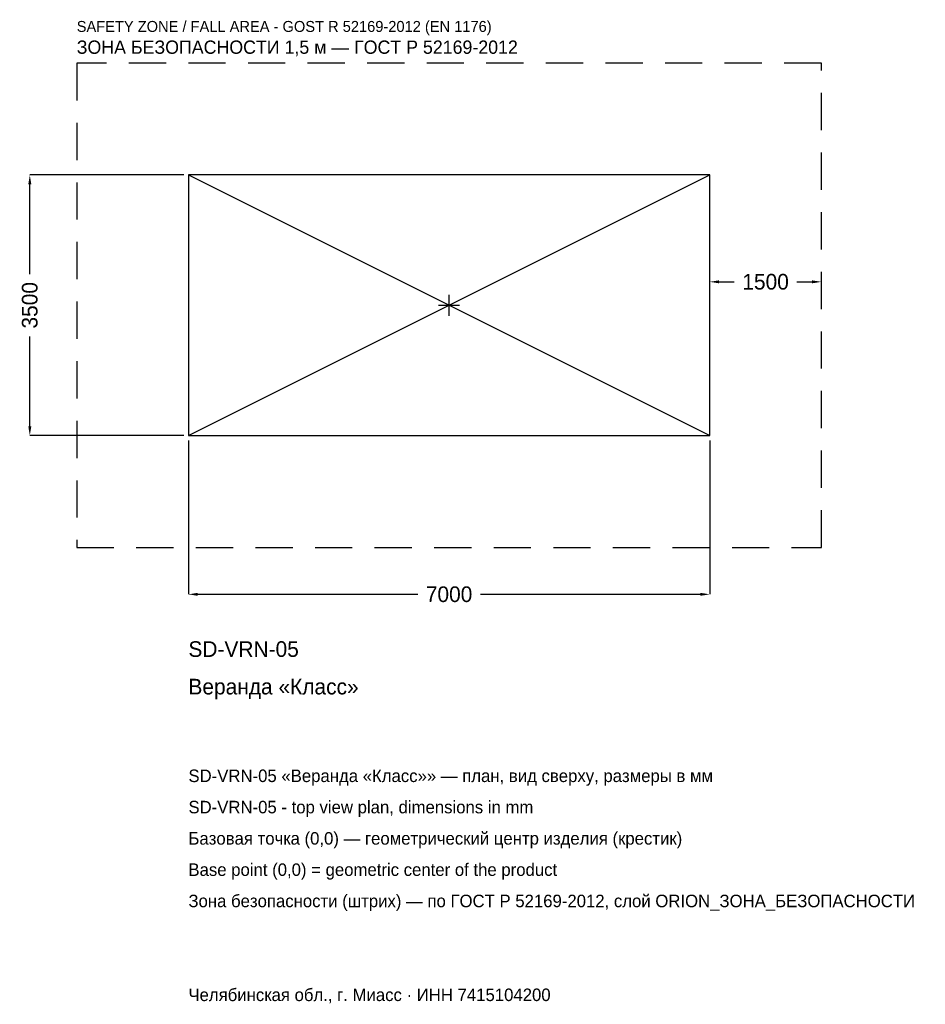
# Model space of a CAD drawing. Header units: metres. Extents: x -5766 to 6395, y -9384 to 3834.
import ezdxf

# ---------------------------------------------------------------- set-up
doc = ezdxf.new("R2010")
doc.units = ezdxf.units.M
doc.linetypes.add('DASHED', pattern=[800, 500, -300])
for name, color, linetype in [('ORION_ДАННЫЕ', 3, 'Continuous'), ('ORION_ЗОНА_БЕЗОПАСНОСТИ', 1, 'Continuous'), ('ORION_КОНТУР', 7, 'Continuous'), ('ORION_РАЗМЕРЫ', 8, 'Continuous')]:
    doc.layers.add(name, color=color, linetype=linetype)
doc.dimstyles.new('ORION', dxfattribs={"dimtxt": 210, "dimasz": 126, "dimexe": 1.25, "dimexo": 63, "dimtad": 1, "dimdec": 0, "dimcen": 2.5, "dimazin": 3, "dimtfac": 1, "dimtmove": 0, "dimatfit": 3, "dimarcsym": 0})

# ---------------------------------------------------------------- blocks, each defined once
blk = doc.blocks.new('_CLOSEDFILLED')
at = {"color": 0, "linetype": 'BYBLOCK'}
blk.add_solid([(-1, 0.16), (0, 0), (-1, -0.16)], dxfattribs=at)
blk = doc.blocks.new('*D1')
for p, q in [((-3500, -1813), (-3500, -3880)), ((3500, -1813), (3500, -3880)), ((-3374, -3880), (-420, -3880)), ((420, -3880), (3374, -3880))]:
    blk.add_line(p, q)
at = {"layer": 'Defpoints'}
for p in [(-3500, -1750), (3500, -1750), (-3500, -3880)]:
    blk.add_point(p, dxfattribs=at)
at = {"layer": 'ORION_РАЗМЕРЫ', "xscale": 126, "yscale": 126, "rotation": 180}
blk.add_blockref('_CLOSEDFILLED', (-3500, -3880), dxfattribs=at)
at = {"layer": 'ORION_РАЗМЕРЫ', "xscale": 126, "yscale": 126}
blk.add_blockref('_CLOSEDFILLED', (3500, -3880), dxfattribs=at)
at = {"layer": 'ORION_РАЗМЕРЫ', "insert": (0, -3880), "char_height": 210, "attachment_point": 5}
blk.add_mtext('7000', dxfattribs=at)
blk = doc.blocks.new('*D2')
for p, q in [((-3563, 1750), (-5630, 1750)), ((-5630, 420), (-5630, 1624)), ((-5630, -1624), (-5630, -420)), ((-3563, -1750), (-5630, -1750))]:
    blk.add_line(p, q)
at = {"layer": 'Defpoints'}
for p in [(-3500, 1750), (-5630, -1750), (-3500, -1750)]:
    blk.add_point(p, dxfattribs=at)
at = {"layer": 'ORION_РАЗМЕРЫ', "xscale": 126, "yscale": 126}
for p, rotation in [((-5630, 1750), 90), ((-5630, -1750), 270)]:
    blk.add_blockref('_CLOSEDFILLED', p, dxfattribs=dict(at, rotation=rotation))
at = {"layer": 'ORION_РАЗМЕРЫ', "insert": (-5630, 0), "char_height": 210, "attachment_point": 5, "rotation": 90}
blk.add_mtext('3500', dxfattribs=at)
blk = doc.blocks.new('*D3')
for p, q in [((3500, 63), (3500, 315)), ((3626, 315), (3830, 315)), ((4670, 315), (4874, 315)), ((5000, 63), (5000, 315))]:
    blk.add_line(p, q)
at = {"layer": 'Defpoints'}
for p in [(3500, 315), (3500, 0), (5000, 0)]:
    blk.add_point(p, dxfattribs=at)
at = {"layer": 'ORION_РАЗМЕРЫ', "xscale": 126, "yscale": 126, "rotation": 180}
blk.add_blockref('_CLOSEDFILLED', (3500, 315), dxfattribs=at)
at = {"layer": 'ORION_РАЗМЕРЫ', "xscale": 126, "yscale": 126}
blk.add_blockref('_CLOSEDFILLED', (5000, 315), dxfattribs=at)
at = {"layer": 'ORION_РАЗМЕРЫ', "insert": (4250, 315), "char_height": 210, "attachment_point": 5}
blk.add_mtext('1500', dxfattribs=at)
blk = doc.blocks.new('ОРИОН SD-VRN-05 Веранда Класс')
at = {"layer": 'ORION_ЗОНА_БЕЗОПАСНОСТИ', "linetype": 'DASHED'}
blk.add_lwpolyline([(-5000, -3250), (5000, -3250), (5000, 3250), (-5000, 3250)], close=True, dxfattribs=at)
at = {"layer": 'ORION_КОНТУР'}
for p, q in [((-3500, -1750), (3500, 1750)), ((-3500, 1750), (3500, -1750))]:
    blk.add_line(p, q, dxfattribs=at)
blk.add_lwpolyline([(-3500, -1750), (3500, -1750), (3500, 1750), (-3500, 1750)], close=True, dxfattribs=at)
at = {"layer": 'ORION_РАЗМЕРЫ'}
for p, q in [((0, -140), (0, 140)), ((-140, 0), (140, 0))]:
    blk.add_line(p, q, dxfattribs=at)
at = {"layer": 'ORION_ДАННЫЕ'}
for tag, p in [('АРТИКУЛ', (-3500, -4720)), ('НАИМЕНОВАНИЕ', (-3500, -5224))]:
    blk.add_attdef(tag, p, '', height=210, dxfattribs=at)
at = {"layer": 'ORION_ДАННЫЕ', "flags": 1}
for tag, p in [('ПРОИЗВОДИТЕЛЬ', (-3500, -5728)), ('ТЕЛЕФОН', (-3500, -6232)), ('САЙТ', (-3500, -7240)), ('АДРЕС', (-3500, -7744)), ('РЕКВИЗИТЫ', (-3500, -8248)), ('ГАБАРИТЫ', (-3500, -8752)), ('ЗОНА_БЕЗОПАСНОСТИ', (-3500, -9256))]:
    blk.add_attdef(tag, p, '', height=210, dxfattribs=at)
at = {"layer": 'ORION_ЗОНА_БЕЗОПАСНОСТИ', "color": 1}
for s, height, p in [('SAFETY ZONE / FALL AREA - GOST R 52169-2012 (EN 1176)', 147, (-5000, 3670)), ('ЗОНА БЕЗОПАСНОСТИ 1,5 м — ГОСТ Р 52169-2012', 178.5, (-5000, 3376))]:
    blk.add_text(s, height=height, dxfattribs=at).set_placement(p)
at = {"layer": 'ORION_РАЗМЕРЫ'}
dim = blk.add_linear_dim(base=(-5630, -1750), p1=(-3500, -1750), p2=(-3500, 1750), angle=90, dimstyle='ORION', dxfattribs=at)
dim.commit()
dim.dimension.update_dxf_attribs({"geometry": '*D2', "text_midpoint": (-5630, 0)})
for base, p1, p2, picture, middle in [((3500, 315), (3500, 0), (5000, 0), '*D3', (4250, 315)), ((-3500, -3880), (-3500, -1750), (3500, -1750), '*D1', (0, -3880))]:
    dim = blk.add_linear_dim(base=base, p1=p1, p2=p2, dimstyle='ORION', dxfattribs=at)
    dim.commit()
    dim.dimension.update_dxf_attribs({"geometry": picture, "text_midpoint": middle})

msp = doc.modelspace()

# ---------------------------------------------------------------- block references
msp.add_blockref('ОРИОН SD-VRN-05 Веранда Класс', (0, 0)).add_auto_attribs({'АРТИКУЛ': 'SD-VRN-05', 'НАИМЕНОВАНИЕ': 'Веранда «Класс»'})

# ---------------------------------------------------------------- texts
at = {"layer": 'ORION_ДАННЫЕ', "color": 3}
for s, p in [('SD-VRN-05 «Веранда «Класс»» — план, вид сверху, размеры в мм', (-3500, -6400)), ('SD-VRN-05 - top view plan, dimensions in mm', (-3500, -6820)), ('Челябинская обл., г. Миасс · ИНН 7415104200', (-3500, -9340))]:
    msp.add_text(s, height=168, dxfattribs=at).set_placement(p)
at = {"layer": 'ORION_ДАННЫЕ', "color": 7}
for s, p in [('Базовая точка (0,0) — геометрический центр изделия (крестик)', (-3500, -7240)), ('Base point (0,0) = geometric center of the product', (-3500, -7660))]:
    msp.add_text(s, height=168, dxfattribs=at).set_placement(p)
at = {"layer": 'ORION_ДАННЫЕ', "color": 1}
msp.add_text('Зона безопасности (штрих) — по ГОСТ Р 52169-2012, слой ORION_ЗОНА_БЕЗОПАСНОСТИ', height=168, dxfattribs=at).set_placement((-3500, -8080))

doc.saveas('drawing.dxf')
